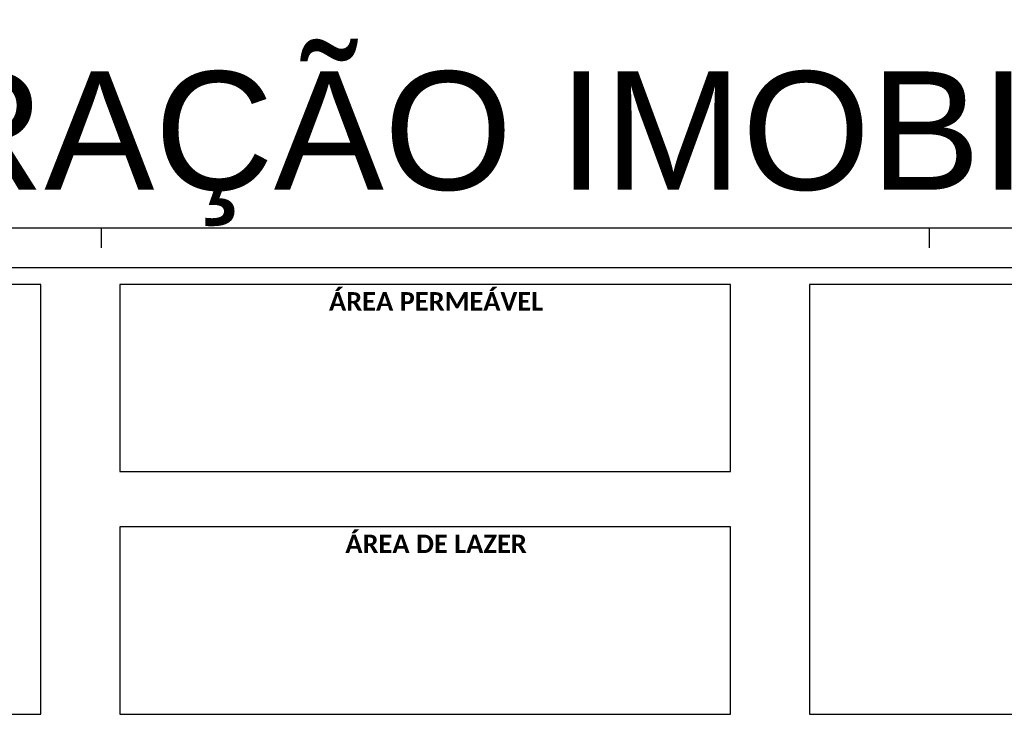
# Model space of a CAD drawing. Header units: millimetres. Extents: x -111 to 66, y -121 to 191.
# Tile 34 of 43: x -12 to 13, y 74 to 92. Entities that reach past the tile are written whole.
import ezdxf
from ezdxf.enums import TextEntityAlignment as Align

# ---------------------------------------------------------------- set-up
doc = ezdxf.new("R2010")
doc.units = ezdxf.units.MM
doc.layers.add('2', color=2, linetype='Continuous')
doc.layers.add('Texto', color=1, linetype='Continuous')
doc.styles.add('Arial', font='arial.ttf')
doc.styles.add('ROMANS', font='romans')

msp = doc.modelspace()

# ---------------------------------------------------------------- linework, layer by layer
at = {"color": 1}
msp.add_lwpolyline([(52.7129, 2.6747), (52.7129, 86.7747), (-66.1871, 86.7747), (-66.1871, 2.6747)], close=True, dxfattribs=at)
at = {"color": 5}
msp.add_lwpolyline([(-63.6871, 85.7747), (51.7129, 85.7747), (51.7129, 3.6747), (-63.6871, 3.6747)], close=True, dxfattribs=at)
at = {"layer": '2'}
for p, q in [((-10.2871, 86.7747), (-10.2871, 86.2747)), ((10.7129, 86.7747), (10.7129, 86.2747))]:
    msp.add_line(p, q, dxfattribs=at)
at = {"layer": 'Texto'}
for points in [[(-11.8162, 85.3495), (-27.3111, 85.3495), (-27.3111, 74.4567), (-11.8162, 74.4567)], [(5.6786, 85.3495), (-9.8162, 85.3495), (-9.8162, 80.6027), (5.6786, 80.6027)], [(23.1735, 85.3495), (7.6786, 85.3495), (7.6786, 74.4567), (23.1735, 74.4567)], [(5.6786, 79.2035), (-9.8162, 79.2035), (-9.8162, 74.4567), (5.6786, 74.4567)]]:
    msp.add_lwpolyline(points, close=True, dxfattribs=at)

# ---------------------------------------------------------------- texts
at = {"layer": '2', "style": 'Arial'}
msp.add_text('MODELO PARA INCORPORAÇÃO IMOBILIÁRIA', height=3, dxfattribs=at).set_placement((-19.8791, 89.1982), align=Align.MIDDLE)
at = {"layer": 'Texto', "char_height": 0.5605, "attachment_point": 1, "style": 'ROMANS'}
for s, insert in [('\\pxr-1.1833qc;{\\H0.83332x;\\fCalibri|b1|i0|c0|p34;\\C2;ÁREA PERMEÁVEL}', (-9.9275, 85.1523)), ('\\pxr-1.1833qc;{\\H0.83332x;\\fCalibri|b1|i0|c0|p34;\\C2;ÁREA DE LAZER}', (-9.9275, 79.0063))]:
    msp.add_mtext_dynamic_manual_height_columns(s, width=15.359772, gutter_width=18.5445, heights=[41.236], dxfattribs=dict(at, insert=insert)).dxf.set("width", 15.606127)

doc.saveas('drawing.dxf')
